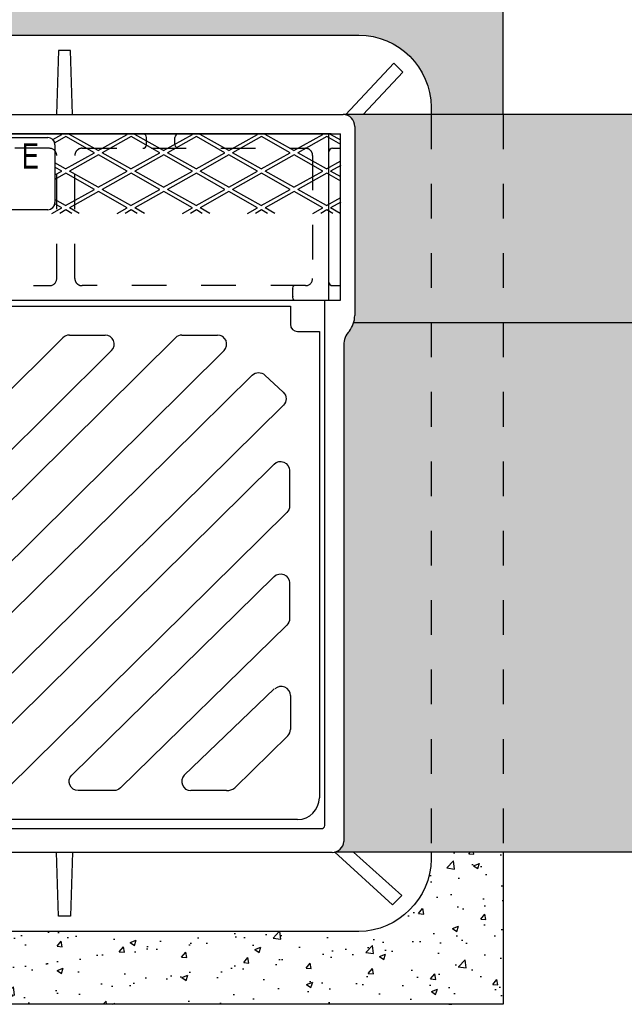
# Model space of a CAD drawing. Header units: feet. Extents: x 6 to 219, y -47 to 30.
# Tile 41 of 47: x 182.76 to 184.5, y 20 to 22.84. Entities that reach past the tile are written whole.
import ezdxf
from ezdxf.enums import TextEntityAlignment as Align

# ---------------------------------------------------------------- set-up
doc = ezdxf.new("R2010")
doc.units = ezdxf.units.FT
doc.header["$MEASUREMENT"] = 0
doc.linetypes.add('F', pattern=[0.15000000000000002, 0.1, -0.05])
doc.linetypes.add('HIDDEN', pattern=[0.375, 0.25, -0.125])
for name, color, linetype in [('DETAILS', 4, 'Continuous'), ('HATCH', 247, 'Continuous'), ('P-HATCH', 247, 'Continuous'), ('text', 9, 'Continuous')]:
    doc.layers.add(name, color=color, linetype=linetype)
doc.styles.add('HOLLOW', font='HOLLOW', dxfattribs={"width": 0.8})
pattern_1 = [(49.99999999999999, (-9.06600108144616, 26.78683613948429), (0.1793150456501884, -0.01568803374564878), [0.01875, -0.20625]), (355, (-9.06600108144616, 26.78683613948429), (-0.03468783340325, 0.188048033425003), [0.015, -0.165]), (100.45144446, (-9.051058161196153, 26.7855288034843), (0.144627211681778, 0.1723599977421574), [0.01593504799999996, -0.1752855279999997]), (46.18420000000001, (-9.06600108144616, 26.83683613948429), (0.2668103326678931, -0.04137982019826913), [0.028125, -0.309375]), (96.63563549, (-9.043766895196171, 26.83338781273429), (0.2336654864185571, 0.2435296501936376), [0.0239025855, -0.26292844]), (351.1841639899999, (-9.06600108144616, 26.83683613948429), (0.2336654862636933, 0.2435296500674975), [0.0225, -0.24750000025]), (21, (-9.041001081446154, 26.82433613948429), (0.1492267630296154, -0.1006547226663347), [0.01875, -0.20625]), (326.0000000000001, (-9.041001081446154, 26.82433613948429), (0.06082883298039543, 0.1812875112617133), [0.015, -0.165]), (71.45144474, (-9.028565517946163, 26.81594824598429), (0.2100555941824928, 0.08063278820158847), [0.0159350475, -0.175285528]), (37.50000000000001, (-9.06600108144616, 26.78683613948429), (0.003039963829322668, 0.08322346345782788), [0, -0.163, 0, -0.1675, 0, -0.165625]), (7.499999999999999, (-9.06600108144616, 26.78683613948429), (0.06576738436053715, 0.09860292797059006), [0, -0.0955, 0, -0.15925, 0, -0.063125]), (327.5, (-9.121751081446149, 26.78683613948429), (0.1334556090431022, -0.005638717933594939), [0, -0.0625, 0, -0.195, 0, -0.25875]), (317.5, (-9.146751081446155, 26.78683613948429), (0.1457965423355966, 0.02502624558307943), [0, -0.08125, 0, -0.1295, 0, -0.18375])]

msp = doc.modelspace()

# ---------------------------------------------------------------- hatches: boundary and pattern name
at = {"layer": 'P-HATCH', "linetype": 'Continuous'}
h = msp.add_hatch(dxfattribs=at)
h.set_pattern_fill('AR-CONC', color=256, scale=0.025)
h.set_pattern_definition(pattern_1)
edge = h.paths.add_edge_path()
edge.add_line((184.1514243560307, 23.0035095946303), (180.1516248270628, 23.0035095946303))
edge.add_line((180.1516248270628, 23.0035095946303), (177.0706034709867, 23.0035095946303))
edge.add_line((177.0706034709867, 23.0035095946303), (177.0706034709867, 22.56800345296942))
edge.add_line((177.0706034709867, 22.56800345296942), (177.2780987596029, 22.56800345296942))
edge.add_line((177.2780987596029, 22.56800345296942), (177.2780987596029, 22.5836438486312))
edge.add_arc((177.4880984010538, 22.58629582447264), 0.2100163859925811, 90.23903494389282, 180.7235200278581, ccw=False)
edge.add_line((177.4872222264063, 22.79631038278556), (180.6110139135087, 22.79631038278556))
edge.add_line((180.6110139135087, 22.79631038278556), (183.7330532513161, 22.79631038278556))
edge.add_arc((183.7339294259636, 22.58629582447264), 0.2100163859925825, 0.7235200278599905, 90.23903494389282, ccw=False)
edge.add_line((183.9439290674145, 22.58894780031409), (183.9439290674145, 22.56800345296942))
edge.add_line((183.9439290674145, 22.56800345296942), (184.1514243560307, 22.56800345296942))
edge.add_line((184.1514243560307, 22.56800345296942), (184.1514243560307, 23.0035095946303))
h = msp.add_hatch(dxfattribs=at)
h.set_pattern_fill('AR-CONC', color=256, scale=0.025)
h.set_pattern_definition(pattern_1)
edge = h.paths.add_edge_path()
edge.add_line((184.1514243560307, 20.44198002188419), (183.9439290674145, 20.44198002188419))
edge.add_line((183.9439290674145, 20.44198002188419), (183.9439290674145, 20.42211109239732))
edge.add_arc((183.730845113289, 20.4260608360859), 0.2131205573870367, 271.06480704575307, 358.9380817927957, ccw=False)
edge.add_line((183.734805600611, 20.21297708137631), (182.3022902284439, 20.21297708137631))
edge.add_line((182.3022902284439, 20.21297708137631), (182.3856235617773, 20.00350959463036))
edge.add_line((182.3856235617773, 20.00350959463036), (184.1514243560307, 20.00350959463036))
edge.add_line((184.1514243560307, 20.00350959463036), (184.1514243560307, 20.44198002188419))
at = {"layer": 'text', "linetype": 'Continuous'}
h = msp.add_hatch(color=255, dxfattribs=at)
h.dxf.hatch_style = 1
edge = h.paths.add_edge_path()
edge.add_line((187.1514243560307, 22.56800345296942), (183.698028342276, 22.56800345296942))
edge.add_line((183.698028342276, 22.56800345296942), (183.6970338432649, 22.56693875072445))
edge.add_arc((183.6882661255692, 22.53288354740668), 0.0351657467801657, -1.1482370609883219e-11, 75.5623971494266, ccw=False)
edge.add_line((183.7234318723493, 22.53288354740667), (183.7234318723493, 21.99017726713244))
edge.add_arc((183.6468851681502, 21.98932216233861), 0.07655148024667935, -43.800277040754, 0.6400256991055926, ccw=False)
edge.add_arc((183.7464684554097, 21.90435687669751), 0.05466306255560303, 144.1937241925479, 181.360219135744)
edge.add_line((183.6918207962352, 21.90305928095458), (183.6918207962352, 20.47501407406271))
edge.add_arc((183.6591597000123, 20.47395458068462), 0.03267827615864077, -78.08786366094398, 1.8579664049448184, ccw=False)
edge.add_line((183.6659048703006, 20.44198002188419), (187.1514243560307, 20.44198002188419))
edge.add_line((187.1514243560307, 20.44198002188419), (187.1514243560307, 22.56800345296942))

# ---------------------------------------------------------------- linework, layer by layer
at = {"layer": 'DETAILS', "linetype": 'Continuous'}
msp.add_line((184.1514243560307, 22.56800345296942), (184.1514243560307, 23.0035095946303), dxfattribs=at)
at = {"layer": 'DETAILS', "color": 1, "linetype": 'Continuous'}
for points in [[(187.734757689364, 22.56800345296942), (183.6900611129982, 22.56800345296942)], [(187.1514243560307, 21.96739300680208), (183.7202155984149, 21.96739300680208)], [(187.734757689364, 20.44198002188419), (183.6659048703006, 20.44198002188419)]]:
    msp.add_lwpolyline(points, dxfattribs=at)
at = {"layer": 'DETAILS', "linetype": 'Continuous'}
for points in [[(184.1514243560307, 20.44198002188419), (184.1514243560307, 20.00350959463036)], [(184.1514243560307, 20.00350959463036), (180.1514243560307, 20.00350959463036)]]:
    msp.add_lwpolyline(points, dxfattribs=at)
at = {"layer": 'HATCH', "linetype": 'Continuous'}
for p, q in [((182.151417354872, 22.56800345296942), (183.6900611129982, 22.56800345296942)), ((183.7234318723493, 22.53288354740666), (183.7234318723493, 21.98846705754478)), ((180.764698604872, 22.01528390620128), (183.538136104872, 22.01528390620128)), ((183.538136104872, 22.01528390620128), (183.538136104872, 21.96320057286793)), ((182.9013128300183, 21.93195057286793), (183.0044319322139, 21.93195057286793)), ((183.2254034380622, 21.93195057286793), (183.3285225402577, 21.93195057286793)), ((183.5589694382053, 21.94236723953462), (183.6214694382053, 21.94236723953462)), ((183.6214694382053, 21.94236723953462), (183.6214694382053, 20.59861723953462)), ((183.7079076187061, 21.94310106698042), (183.7079076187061, 21.94310106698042)), ((181.6119781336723, 20.66390647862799), (182.8829751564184, 21.924399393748)), ((181.9360687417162, 20.66390647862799), (183.2070657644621, 21.924399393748)), ((181.7519263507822, 20.62707800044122), (183.0227696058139, 21.88741841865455)), ((182.076016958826, 20.62707800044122), (183.3468602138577, 21.88741841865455)), ((183.6918207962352, 21.90305928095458), (183.6918207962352, 20.47289508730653)), ((183.2324311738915, 20.66390647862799), (183.4910760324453, 20.9121346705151)), ((183.538136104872, 20.8937204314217), (183.538136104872, 20.79580902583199)), ((183.3775877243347, 20.62707800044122), (183.5305086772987, 20.77739478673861)), ((183.353965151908, 20.61945057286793), (183.2508454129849, 20.61945057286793)), ((183.5589694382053, 20.53611723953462), (180.7438652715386, 20.53611723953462)), ((183.6584500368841, 20.44128401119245), (182.151417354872, 20.44128401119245))]:
    msp.add_line(p, q, dxfattribs=at)
at = {"layer": 'HATCH'}
for p, q in [((180.6110139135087, 22.51180949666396), (183.682667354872, 22.51180949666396)), ((181.463917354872, 22.50136289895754), (182.838917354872, 22.50136289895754)), ((182.8534712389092, 22.495436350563), (182.8798483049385, 22.51027345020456)), ((182.8913103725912, 22.50382603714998), (182.8590973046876, 22.48570618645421)), ((182.9738052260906, 22.45742268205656), (182.8913103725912, 22.50382603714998)), ((182.9055031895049, 22.51180949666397), (182.9019339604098, 22.50980180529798)), ((182.9844288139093, 22.46339845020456), (182.9019339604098, 22.50980180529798)), ((182.9844288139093, 22.46339845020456), (183.0677621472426, 22.51027345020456)), ((183.0792242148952, 22.50382603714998), (182.9958908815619, 22.45695103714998)), ((183.0677621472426, 22.51027345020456), (183.0650313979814, 22.51180949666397)), ((183.1617190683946, 22.45742268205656), (183.0792242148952, 22.50382603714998)), ((183.093417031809, 22.51180949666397), (183.0898478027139, 22.50980180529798)), ((183.1723426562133, 22.46339845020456), (183.0898478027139, 22.50980180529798)), ((183.1233118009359, 22.48055949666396), (183.1233118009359, 22.50139282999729)), ((183.1723426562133, 22.46339845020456), (183.2556759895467, 22.51027345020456)), ((183.2671380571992, 22.50382603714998), (183.1838047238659, 22.45695103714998)), ((183.2055645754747, 22.48055949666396), (183.2055645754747, 22.50139282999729)), ((183.2556759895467, 22.51027345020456), (183.2529452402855, 22.51180949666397)), ((183.3496329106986, 22.45742268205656), (183.2671380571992, 22.50382603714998)), ((183.2813308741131, 22.51180949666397), (183.277761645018, 22.50980180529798)), ((183.3602564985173, 22.46339845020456), (183.277761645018, 22.50980180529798)), ((183.3602564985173, 22.46339845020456), (183.4435898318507, 22.51027345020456)), ((183.4550518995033, 22.50382603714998), (183.3717185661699, 22.45695103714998)), ((183.5375467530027, 22.45742268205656), (183.4550518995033, 22.50382603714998)), ((183.4692447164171, 22.51180949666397), (183.465675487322, 22.50980180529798)), ((183.5481703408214, 22.46339845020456), (183.465675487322, 22.50980180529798)), ((183.5481703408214, 22.46339845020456), (183.6315036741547, 22.51027345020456)), ((183.6429657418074, 22.50382603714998), (183.559632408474, 22.45695103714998)), ((183.6315036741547, 22.51027345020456), (183.6287729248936, 22.51180949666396)), ((183.6830914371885, 22.48125533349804), (183.6429657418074, 22.50382603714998)), ((183.6488131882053, 22.0326428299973), (183.6488131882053, 22.51180949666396)), ((183.6571585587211, 22.51180949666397), (183.653589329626, 22.50980180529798)), ((183.6830914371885, 22.49320686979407), (183.653589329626, 22.50980180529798)), ((183.682667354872, 22.03264282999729), (183.682667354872, 22.51180949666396)), ((182.8597506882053, 22.48052956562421), (182.8597506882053, 22.31386289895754)), ((182.8904718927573, 22.41054768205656), (182.9738052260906, 22.45742268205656)), ((182.9852672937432, 22.45097526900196), (182.9019339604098, 22.40410026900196)), ((183.0677621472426, 22.40457191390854), (182.9852672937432, 22.45097526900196)), ((183.0783857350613, 22.41054768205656), (182.9958908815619, 22.45695103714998)), ((183.0783857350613, 22.41054768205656), (183.1617190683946, 22.45742268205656)), ((183.1731811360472, 22.45097526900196), (183.0898478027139, 22.40410026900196)), ((183.2556759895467, 22.40457191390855), (183.1731811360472, 22.45097526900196)), ((183.2662995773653, 22.41054768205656), (183.1838047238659, 22.45695103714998)), ((183.2662995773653, 22.41054768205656), (183.3496329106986, 22.45742268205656)), ((183.3610949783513, 22.45097526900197), (183.277761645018, 22.40410026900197)), ((183.4435898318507, 22.40457191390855), (183.3610949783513, 22.45097526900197)), ((183.4542134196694, 22.41054768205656), (183.3717185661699, 22.45695103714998)), ((183.4542134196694, 22.41054768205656), (183.5375467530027, 22.45742268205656)), ((183.5490088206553, 22.45097526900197), (183.465675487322, 22.40410026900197)), ((183.6315036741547, 22.40457191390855), (183.5490088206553, 22.45097526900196)), ((183.6421272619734, 22.41054768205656), (183.559632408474, 22.45695103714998)), ((183.659229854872, 22.47014282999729), (183.682667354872, 22.47014282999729)), ((182.8904718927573, 22.41054768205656), (182.8597506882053, 22.42782835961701)), ((182.8798483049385, 22.40457191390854), (182.8597506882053, 22.415876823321)), ((183.6421272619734, 22.41054768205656), (183.6830914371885, 22.43359003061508)), ((183.6830914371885, 22.42069520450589), (183.653589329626, 22.40410026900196)), ((182.8597506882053, 22.3932670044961), (182.8798483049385, 22.40457191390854)), ((182.8913103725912, 22.39812450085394), (182.8597506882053, 22.38037217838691)), ((182.9738052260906, 22.35172114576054), (182.8913103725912, 22.39812450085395)), ((182.9844288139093, 22.35769691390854), (182.9019339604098, 22.40410026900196)), ((182.9844288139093, 22.35769691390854), (183.0677621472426, 22.40457191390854)), ((183.0792242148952, 22.39812450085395), (182.9958908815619, 22.35124950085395)), ((183.1617190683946, 22.35172114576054), (183.0792242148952, 22.39812450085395)), ((183.1723426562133, 22.35769691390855), (183.0898478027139, 22.40410026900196)), ((183.1723426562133, 22.35769691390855), (183.2556759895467, 22.40457191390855)), ((183.2671380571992, 22.39812450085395), (183.1838047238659, 22.35124950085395)), ((183.3496329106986, 22.35172114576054), (183.2671380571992, 22.39812450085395)), ((183.3602564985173, 22.35769691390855), (183.277761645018, 22.40410026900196)), ((183.3602564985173, 22.35769691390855), (183.4435898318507, 22.40457191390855)), ((183.4550518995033, 22.39812450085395), (183.3717185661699, 22.35124950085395)), ((183.5375467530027, 22.35172114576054), (183.4550518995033, 22.39812450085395)), ((183.5481703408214, 22.35769691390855), (183.465675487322, 22.40410026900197)), ((183.5481703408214, 22.35769691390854), (183.6315036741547, 22.40457191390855)), ((183.6429657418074, 22.39812450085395), (183.559632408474, 22.35124950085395)), ((183.6830914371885, 22.37555379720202), (183.6429657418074, 22.39812450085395)), ((183.6830914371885, 22.38750533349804), (183.653589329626, 22.40410026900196)), ((182.8904718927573, 22.30484614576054), (182.9738052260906, 22.35172114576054)), ((182.9852672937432, 22.34527373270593), (182.9019339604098, 22.29839873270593)), ((183.0677621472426, 22.29887037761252), (182.9852672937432, 22.34527373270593)), ((183.0783857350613, 22.30484614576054), (182.9958908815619, 22.35124950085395)), ((183.0783857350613, 22.30484614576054), (183.1617190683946, 22.35172114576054)), ((183.1731811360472, 22.34527373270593), (183.0898478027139, 22.29839873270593)), ((183.2556759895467, 22.29887037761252), (183.1731811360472, 22.34527373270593)), ((183.2662995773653, 22.30484614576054), (183.1838047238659, 22.35124950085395)), ((183.2662995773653, 22.30484614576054), (183.3496329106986, 22.35172114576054)), ((183.3610949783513, 22.34527373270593), (183.277761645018, 22.29839873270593)), ((183.4435898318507, 22.29887037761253), (183.3610949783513, 22.34527373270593)), ((183.4542134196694, 22.30484614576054), (183.3717185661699, 22.35124950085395)), ((183.4542134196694, 22.30484614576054), (183.5375467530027, 22.35172114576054)), ((183.5490088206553, 22.34527373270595), (183.465675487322, 22.29839873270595)), ((183.6315036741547, 22.29887037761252), (183.5490088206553, 22.34527373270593)), ((183.6421272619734, 22.30484614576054), (183.559632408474, 22.35124950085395)), ((182.8798483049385, 22.29887037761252), (182.8594513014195, 22.310343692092)), ((182.8904718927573, 22.30484614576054), (182.8597506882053, 22.32212682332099)), ((183.6421272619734, 22.30484614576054), (183.6830914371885, 22.32788849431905)), ((183.6830914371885, 22.31499366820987), (183.653589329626, 22.29839873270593)), ((182.838917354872, 22.29302956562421), (181.463917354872, 22.29302956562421)), ((182.85115785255, 22.28273199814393), (182.8798483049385, 22.29887037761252)), ((182.8913103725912, 22.29242296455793), (182.8740819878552, 22.28273199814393)), ((182.9085387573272, 22.28273199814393), (182.8913103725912, 22.29242296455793)), ((182.9297859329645, 22.28273199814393), (182.9019339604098, 22.29839873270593)), ((183.039071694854, 22.28273199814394), (183.0677621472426, 22.29887037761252)), ((183.0792242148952, 22.29242296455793), (183.0619958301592, 22.28273199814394)), ((183.0964525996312, 22.28273199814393), (183.0792242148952, 22.29242296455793)), ((183.1176997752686, 22.28273199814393), (183.0898478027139, 22.29839873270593)), ((183.226985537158, 22.28273199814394), (183.2556759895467, 22.29887037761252)), ((183.2671380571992, 22.29242296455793), (183.2499096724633, 22.28273199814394)), ((183.2843664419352, 22.28273199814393), (183.2671380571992, 22.29242296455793)), ((183.3056136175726, 22.28273199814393), (183.277761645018, 22.29839873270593)), ((183.4148993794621, 22.28273199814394), (183.4435898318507, 22.29887037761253)), ((183.4550518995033, 22.29242296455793), (183.4378235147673, 22.28273199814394)), ((183.4722802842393, 22.28273199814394), (183.4550518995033, 22.29242296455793)), ((183.4935274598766, 22.28273199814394), (183.465675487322, 22.29839873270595)), ((183.6028132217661, 22.28273199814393), (183.6315036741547, 22.29887037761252)), ((183.6429657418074, 22.29242296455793), (183.6257373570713, 22.28273199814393)), ((183.6601941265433, 22.28273199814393), (183.6429657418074, 22.29242296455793)), ((183.6814413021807, 22.28273199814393), (183.653589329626, 22.29839873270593)), ((183.659229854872, 22.07430949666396), (183.682667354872, 22.07430949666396)), ((183.5446465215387, 22.04305949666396), (183.5446465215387, 22.06389282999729)), ((180.6110139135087, 22.03264282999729), (183.682667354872, 22.03264282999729))]:
    msp.add_line(p, q, dxfattribs=at)
at = {"layer": 'HATCH', "linetype": 'Continuous'}
for points in [[(180.6110139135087, 22.53288354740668), (180.6110139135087, 22.79631038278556), (183.734805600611, 22.79631038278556, -0.409301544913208), (183.9439290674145, 22.58894780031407), (183.9439290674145, 22.56800345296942)], [(182.151417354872, 20.50977467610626), (183.6268389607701, 20.50977467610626, 0.3619386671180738), (183.6373759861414, 20.51855201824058), (183.6373759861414, 22.03264282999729)], [(183.9439290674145, 20.44198002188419), (183.9439290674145, 20.42211109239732, -0.403383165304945), (183.734805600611, 20.21297708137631), (180.6110139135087, 20.21297708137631), (180.6110139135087, 20.47289508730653)]]:
    msp.add_lwpolyline(points, format="xyb", dxfattribs=at)
for points in [[(182.9103212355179, 22.56800345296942), (182.9050527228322, 22.75240139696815), (182.8699328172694, 22.75240139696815), (182.8646643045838, 22.56800345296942)], [(183.6970338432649, 22.56693875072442), (183.8358197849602, 22.71552180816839)], [(183.8358197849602, 22.71552180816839), (183.8621623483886, 22.68917924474), (183.7476421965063, 22.56800345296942)], [(183.654506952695, 22.51180949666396), (182.151417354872, 22.51180949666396)], [(182.9103212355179, 20.44198002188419), (182.9050527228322, 20.25758207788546), (182.8699328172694, 20.25758207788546), (182.8646643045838, 20.44198002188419)], [(183.6659048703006, 20.44198002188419), (183.8323109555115, 20.29025682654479), (183.8586535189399, 20.31659938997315), (183.7196415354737, 20.44198002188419)]]:
    msp.add_lwpolyline(points, dxfattribs=at)
at = {"layer": 'HATCH', "linetype": 'HIDDEN', "ltscale": 0.1}
for points in [[(183.9439290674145, 22.56800345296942), (183.9439290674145, 20.44198002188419)], [(184.1514243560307, 22.56800345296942), (184.1514243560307, 20.44198002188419)]]:
    msp.add_lwpolyline(points, dxfattribs=at)
at = {"layer": 'HATCH', "linetype": 'F'}
for points in [[(182.1774590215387, 22.44930949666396), (182.1774590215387, 22.0951428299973, 0.414213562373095), (182.198292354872, 22.07430949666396), (182.8441256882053, 22.07430949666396, 0.414213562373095), (182.8649590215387, 22.09514282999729), (182.8649590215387, 22.44930949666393, 0.414213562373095), (182.8441256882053, 22.47014282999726), (182.198292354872, 22.47014282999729, 0.414213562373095)], [(183.6021749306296, 22.44930949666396), (183.6021749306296, 22.09514282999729, -0.414213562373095), (183.5813415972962, 22.07430949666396), (182.9378756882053, 22.07430949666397, -0.414213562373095), (182.917042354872, 22.0951428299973), (182.917042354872, 22.44930949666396, -0.414213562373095), (182.9378756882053, 22.47014282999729), (183.5813415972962, 22.47014282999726, -0.414213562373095)]]:
    msp.add_lwpolyline(points, format="xyb", close=True, dxfattribs=at)
at = {"layer": 'HATCH', "linetype": 'Continuous'}
for points in [[(182.3816933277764, 20.61945057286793), (182.2785735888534, 20.61945057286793, -0.6681786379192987), (182.2601593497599, 20.66390647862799), (183.4281732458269, 21.816295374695, -0.4047682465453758), (183.4643963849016, 21.81688143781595), (183.517625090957, 21.76699040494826, -0.4237223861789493), (183.5182304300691, 21.72957586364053), (182.4001075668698, 20.62707800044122, -0.1989123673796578)], [(182.7057839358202, 20.61945057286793), (182.6026641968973, 20.61945057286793, -0.6681786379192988), (182.5842499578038, 20.66390647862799), (183.4910760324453, 21.56031588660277, -0.6681786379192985), (183.5355319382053, 21.54190164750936), (183.5355319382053, 21.43878190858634, -0.1989123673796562), (183.527904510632, 21.42036766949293), (182.7241981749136, 20.62707800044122, -0.1989123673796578)], [(183.0298745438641, 20.61945057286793), (182.926754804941, 20.61945057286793, -0.6681786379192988), (182.9083405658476, 20.66390647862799), (183.4910760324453, 21.23622527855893, -0.6681786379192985), (183.5355319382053, 21.21781103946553), (183.5355319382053, 21.1146913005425, -0.1989123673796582), (183.527904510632, 21.0962770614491), (183.0482887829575, 20.62707800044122, -0.1989123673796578)]]:
    msp.add_lwpolyline(points, format="xyb", close=True, dxfattribs=at)
for centre, radius, start, end in [((183.6882661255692, 22.53288354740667), 0.03516574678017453, 359.999999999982, 87.07414386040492), ((183.6468851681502, 21.98932216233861), 0.07655148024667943, 322.8581062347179, 359.3599743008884), ((183.5589694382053, 21.96320057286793), 0.02083333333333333, 180, 270), ((182.9013128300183, 21.90590890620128), 0.02604166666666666, 90, 134.7622595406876), ((183.0044319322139, 21.90590890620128), 0.02604166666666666, 314.7622595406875, 90), ((183.2254034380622, 21.90590890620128), 0.02604166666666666, 90, 134.7622595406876), ((183.3285225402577, 21.90590890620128), 0.02604166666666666, 314.7622595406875, 90), ((183.7464684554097, 21.90435687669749), 0.05466306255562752, 134.8641050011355, 181.3602191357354), ((183.5120944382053, 20.8937204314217), 0.02604166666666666, 0, 135.0000000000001), ((183.5120944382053, 20.79580902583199), 0.02604166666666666, 315.0000000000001, 0), ((183.2508454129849, 20.64549223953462), 0.02604166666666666, 135.0000000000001, 270), ((183.3541416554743, 20.65929786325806), 0.03984768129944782, 269.7462100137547, 306.0430037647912), ((183.5589694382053, 20.59861723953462), 0.0625, 270, 0), ((183.6591597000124, 20.47395458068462), 0.03267827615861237, 268.755629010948, 358.1420335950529)]:
    msp.add_arc(centre, radius, start, end, dxfattribs=at)
at = {"layer": 'HATCH'}
for centre, radius, start, end in [((182.838917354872, 22.48052956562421), 0.02083333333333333, 0, 90), ((183.1128951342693, 22.50139282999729), 0.01041666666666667, 0, 90), ((183.2159812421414, 22.50139282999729), 0.01041666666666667, 90, 180), ((183.1128951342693, 22.48055949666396), 0.01041666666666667, 270, 0), ((183.2159812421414, 22.48055949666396), 0.01041666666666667, 180, 270), ((183.659229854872, 22.45972616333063), 0.01041666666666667, 90, 180), ((182.838917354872, 22.31386289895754), 0.02083333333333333, 270, 0), ((183.5510334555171, 22.06718568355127), 0.007185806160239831, 97.53154537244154, 207.2738628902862), ((183.659229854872, 22.08472616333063), 0.01041666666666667, 180, 270), ((183.5510334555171, 22.03976664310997), 0.007185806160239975, 152.7261371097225, 262.4684546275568)]:
    msp.add_arc(centre, radius, start, end, dxfattribs=at)

# ---------------------------------------------------------------- texts
at = {"layer": 'HATCH', "style": 'HOLLOW', "width": 0.75}
msp.add_text('E', height=0.07291666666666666, dxfattribs=at).set_placement((182.7891058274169, 22.44835681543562), align=Align.MIDDLE)

doc.saveas('drawing.dxf')
